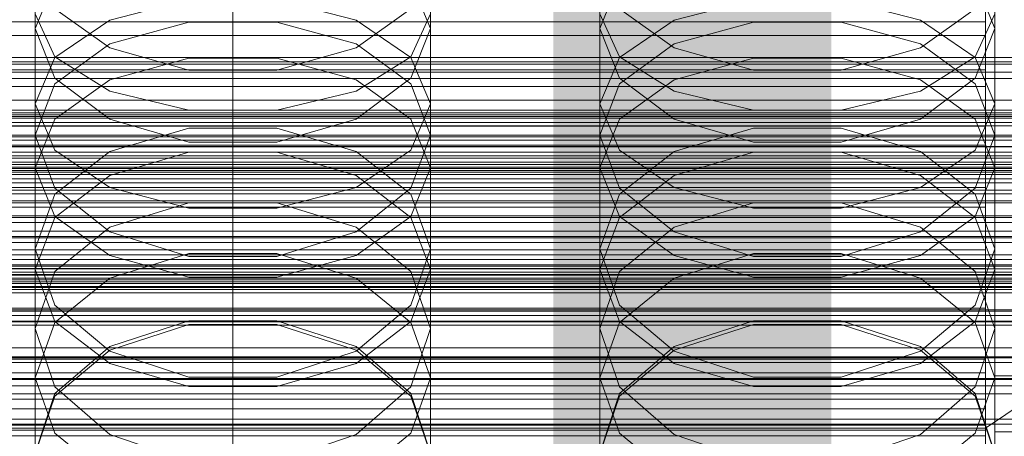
# Model space of a CAD drawing. Header units: millimetres. Extents: x -1970 to 61924, y -58230 to 6847.
# Tile 140 of 256: x 27 to 132, y -33996 to -33952. Entities that reach past the tile are written whole.
import ezdxf

# ---------------------------------------------------------------- set-up
doc = ezdxf.new("R2010")
doc.units = ezdxf.units.MM
for name, color, linetype, lineweight in [('COTAS_O', 1, 'Continuous', 0), ('frontal_briquetadora', 7, 'Continuous', 0), ('frontal_C01', 7, 'Continuous', 0), ('frontal_C02', 7, 'Continuous', 0), ('frontal_C03', 7, 'Continuous', 0), ('frontal_secador', 7, 'Continuous', 0)]:
    doc.layers.add(name, color=color, linetype=linetype, lineweight=lineweight)
doc.dimstyles.new('R19_100', dxfattribs={"dimtxt": 250, "dimasz": 150, "dimexe": 150, "dimexo": 80, "dimgap": 100, "dimtad": 1, "dimtih": 1, "dimtoh": 1, "dimdsep": 46, "dimcen": 0.09, "dimadec": 0, "dimazin": 0, "dimtfac": 1, "dimtdec": 4, "dimtofl": 0, "dimtmove": 0, "dimatfit": 3, "dimfxl": 1, "dimtolj": 1, "dimtzin": 0, "dimarcsym": 0})

# ---------------------------------------------------------------- blocks, each defined once
blk = doc.blocks.new('DIM_R26_46')
at = {"layer": 'COTAS_O'}
for p, q in [((-1725, -33700), (-1575, -33655)), ((1725, -33700), (1575, -33655)), ((-1725, -34400), (-1725, -33700)), ((-1725, -33700), (1725, -33700)), ((-1725, -33700), (-1575, -33745)), ((1725, -33700), (1575, -33745)), ((1725, -34400), (1725, -33700))]:
    blk.add_line(p, q, dxfattribs=at)
blk.add_text('3450 O', height=250, dxfattribs=at).set_placement((0, -33600))
blk = doc.blocks.new('DIM_R26_48')
at = {"layer": 'COTAS_O'}
for p, q in [((-650, -33700), (50, -33700)), ((50, -33700), (5, -33850)), ((50, -34900), (50, -33700)), ((50, -33700), (95, -33850)), ((50, -34900), (5, -34750)), ((50, -34900), (95, -34750)), ((-650, -34900), (50, -34900))]:
    blk.add_line(p, q, dxfattribs=at)
blk.add_text('1200 O', height=250, rotation=90, dxfattribs=at).set_placement((-50, -34300))
blk = doc.blocks.new('DIM_R26_49')
at = {"layer": 'COTAS_O'}
for p, q in [((-650, -34200), (-500, -34155)), ((650, -34200), (500, -34155)), ((-650, -34900), (-650, -34200)), ((-650, -34200), (650, -34200)), ((-650, -34200), (-500, -34245)), ((650, -34200), (500, -34245)), ((650, -34900), (650, -34200))]:
    blk.add_line(p, q, dxfattribs=at)
blk.add_text('1300 O', height=250, dxfattribs=at).set_placement((0, -34100))

msp = doc.modelspace()

# ---------------------------------------------------------------- linework, layer by layer
at = {"layer": 'frontal_briquetadora'}
for p, q in [((29, -33960.462), (29, -33945.334)), ((71, -33960.462), (71, -33945.334)), ((89, -33960.462), (89, -33945.334)), ((131, -33960.462), (131, -33945.334)), ((31.08, -33947.367), (29, -33952.465)), ((71, -33952.465), (68.92, -33947.366)), ((91.08, -33947.367), (89, -33952.465)), ((131, -33952.465), (128.92, -33947.366)), ((45.327, -33949.368), (36.907, -33951.565)), ((63.093, -33951.565), (54.673, -33949.368)), ((105.327, -33949.368), (96.907, -33951.565)), ((123.093, -33951.565), (114.673, -33949.368)), ((29, -33950.89), (31.08, -33955.446)), ((36.906, -33954.52), (31.08, -33950.361)), ((68.92, -33950.361), (63.094, -33954.52)), ((68.92, -33955.446), (71, -33950.89)), ((89, -33950.89), (91.08, -33955.446)), ((96.906, -33954.52), (91.08, -33950.361)), ((128.92, -33950.361), (123.094, -33954.52)), ((128.92, -33955.446), (131, -33950.89)), ((36.907, -33951.565), (31.08, -33955.525)), ((45.326, -33951.768), (36.906, -33954.085)), ((36.906, -33954.085), (45.326, -33951.768)), ((54.674, -33951.768), (45.326, -33951.768)), ((63.094, -33954.085), (54.674, -33951.768)), ((54.674, -33951.768), (63.094, -33954.085)), ((68.92, -33955.525), (63.093, -33951.565)), ((96.907, -33951.565), (91.08, -33955.525)), ((105.326, -33951.768), (96.906, -33954.085)), ((96.906, -33954.085), (105.326, -33951.768)), ((114.674, -33951.768), (105.326, -33951.768)), ((123.094, -33954.085), (114.674, -33951.768)), ((114.674, -33951.768), (123.094, -33954.085)), ((128.92, -33955.525), (123.093, -33951.565)), ((29, -33967.266), (29, -33952.465)), ((29, -33952.465), (31.08, -33957.738)), ((68.92, -33957.738), (71, -33952.465)), ((71, -33967.266), (71, -33952.465)), ((89, -33967.266), (89, -33952.465)), ((89, -33952.465), (91.08, -33957.738)), ((128.92, -33957.738), (131, -33952.465)), ((131, -33967.266), (131, -33952.465)), ((36.906, -33954.085), (31.08, -33958.344)), ((31.08, -33958.344), (36.906, -33954.085)), ((68.92, -33958.344), (63.094, -33954.085)), ((63.094, -33954.085), (68.92, -33958.344)), ((96.906, -33954.085), (91.08, -33958.344)), ((91.08, -33958.344), (96.906, -33954.085)), ((128.92, -33958.344), (123.094, -33954.085)), ((123.094, -33954.085), (128.92, -33958.344)), ((45.326, -33956.878), (36.906, -33954.52)), ((63.094, -33954.52), (54.674, -33956.878)), ((105.326, -33956.878), (96.906, -33954.52)), ((123.094, -33954.52), (114.674, -33956.878)), ((31.08, -33955.525), (29, -33960.462)), ((31.08, -33955.446), (36.907, -33959.099)), ((36.907, -33957.922), (45.327, -33955.615)), ((45.327, -33955.615), (54.673, -33955.615)), ((54.673, -33955.615), (63.093, -33957.922)), ((63.093, -33959.099), (68.92, -33955.446)), ((71, -33960.462), (68.92, -33955.525)), ((91.08, -33955.525), (89, -33960.462)), ((91.08, -33955.446), (96.907, -33959.099)), ((96.907, -33957.922), (105.327, -33955.615)), ((105.327, -33955.615), (114.673, -33955.615)), ((114.673, -33955.615), (123.093, -33957.922)), ((123.093, -33959.099), (128.92, -33955.446)), ((131, -33960.462), (128.92, -33955.525)), ((54.674, -33956.878), (45.326, -33956.878)), ((114.674, -33956.878), (105.326, -33956.878)), ((31.08, -33958.344), (29, -33963.807)), ((31.08, -33957.738), (36.906, -33962.092)), ((31.08, -33962.081), (36.907, -33957.922)), ((63.093, -33957.922), (68.92, -33962.081)), ((63.094, -33962.092), (68.92, -33957.738)), ((71, -33963.807), (68.92, -33958.344)), ((91.08, -33958.344), (89, -33963.807)), ((91.08, -33957.738), (96.906, -33962.092)), ((91.08, -33962.081), (96.907, -33957.922)), ((123.093, -33957.922), (128.92, -33962.081)), ((123.094, -33962.092), (128.92, -33957.738)), ((131, -33963.807), (128.92, -33958.344)), ((36.907, -33959.099), (45.327, -33961.127)), ((54.673, -33961.127), (63.093, -33959.099)), ((96.907, -33959.099), (105.327, -33961.127)), ((114.673, -33961.127), (123.093, -33959.099)), ((29, -33960.462), (31.08, -33965.4)), ((68.92, -33965.4), (71, -33960.462)), ((89, -33960.462), (91.08, -33965.4)), ((128.92, -33965.4), (131, -33960.462)), ((45.327, -33961.127), (54.673, -33961.127)), ((105.327, -33961.127), (114.673, -33961.127)), ((29, -33967.266), (31.08, -33962.081)), ((36.906, -33962.092), (45.326, -33964.556)), ((54.674, -33964.556), (63.094, -33962.092)), ((68.92, -33962.081), (71, -33967.266)), ((89, -33967.266), (91.08, -33962.081)), ((96.906, -33962.092), (105.326, -33964.556)), ((114.674, -33964.556), (123.094, -33962.092)), ((128.92, -33962.081), (131, -33967.266)), ((36.906, -33965.539), (45.326, -33963.061)), ((45.326, -33963.061), (54.674, -33963.061)), ((54.674, -33963.061), (63.094, -33965.539)), ((96.906, -33965.539), (105.326, -33963.061)), ((105.326, -33963.061), (114.674, -33963.061)), ((114.674, -33963.061), (123.094, -33965.539)), ((31.08, -33969.438), (29, -33963.807)), ((29, -33978.088), (29, -33963.807)), ((45.326, -33964.556), (54.674, -33964.556)), ((71, -33963.807), (68.92, -33969.438)), ((71, -33978.088), (71, -33963.807)), ((91.08, -33969.438), (89, -33963.807)), ((89, -33978.088), (89, -33963.807)), ((105.326, -33964.556), (114.674, -33964.556)), ((131, -33963.807), (128.92, -33969.438)), ((131, -33978.088), (131, -33963.807)), ((31.08, -33965.4), (36.907, -33969.359)), ((31.08, -33970.084), (36.906, -33965.539)), ((36.907, -33968.093), (45.327, -33965.624)), ((45.327, -33965.624), (54.673, -33965.624)), ((54.673, -33965.624), (63.093, -33968.093)), ((63.093, -33969.359), (68.92, -33965.4)), ((63.094, -33965.539), (68.92, -33970.084)), ((91.08, -33965.4), (96.907, -33969.359)), ((91.08, -33970.084), (96.906, -33965.539)), ((96.907, -33968.093), (105.327, -33965.624)), ((105.327, -33965.624), (114.673, -33965.624)), ((114.673, -33965.624), (123.093, -33968.093)), ((123.093, -33969.359), (128.92, -33965.4)), ((123.094, -33965.539), (128.92, -33970.084)), ((31.08, -33972.452), (29, -33967.266)), ((71, -33967.266), (68.92, -33972.452)), ((91.08, -33972.452), (89, -33967.266)), ((131, -33967.266), (128.92, -33972.452)), ((31.08, -33972.541), (36.907, -33968.093)), ((63.093, -33968.093), (68.92, -33972.541)), ((91.08, -33972.541), (96.907, -33968.093)), ((123.093, -33968.093), (128.92, -33972.541)), ((36.906, -33974.075), (31.08, -33969.438)), ((36.907, -33969.359), (45.327, -33971.557)), ((54.673, -33971.557), (63.093, -33969.359)), ((68.92, -33969.438), (63.094, -33974.075)), ((96.906, -33974.075), (91.08, -33969.438)), ((96.907, -33969.359), (105.327, -33971.557)), ((114.673, -33971.557), (123.093, -33969.359)), ((128.92, -33969.438), (123.094, -33974.075)), ((29, -33975.899), (31.08, -33970.084)), ((68.92, -33970.084), (71, -33975.899)), ((89, -33975.899), (91.08, -33970.084)), ((128.92, -33970.084), (131, -33975.899)), ((45.326, -33971.009), (36.906, -33973.591)), ((54.674, -33971.009), (45.326, -33971.009)), ((45.327, -33971.557), (54.673, -33971.557)), ((63.094, -33973.591), (54.674, -33971.009)), ((105.326, -33971.009), (96.906, -33973.591)), ((114.674, -33971.009), (105.326, -33971.009)), ((105.327, -33971.557), (114.673, -33971.557)), ((123.094, -33973.591), (114.674, -33971.009)), ((29, -33978.088), (31.08, -33972.541)), ((36.907, -33976.61), (31.08, -33972.452)), ((68.92, -33972.452), (63.093, -33976.61)), ((68.92, -33972.541), (71, -33978.088)), ((89, -33978.088), (91.08, -33972.541)), ((96.907, -33976.61), (91.08, -33972.452)), ((128.92, -33972.452), (123.093, -33976.61)), ((128.92, -33972.541), (131, -33978.088)), ((36.906, -33973.591), (31.08, -33978.321)), ((45.326, -33976.695), (36.906, -33974.075)), ((63.094, -33974.075), (54.674, -33976.695)), ((68.92, -33978.321), (63.094, -33973.591)), ((96.906, -33973.591), (91.08, -33978.321)), ((105.326, -33976.695), (96.906, -33974.075)), ((123.094, -33974.075), (114.674, -33976.695)), ((128.92, -33978.321), (123.094, -33973.591)), ((31.08, -33981.875), (29, -33975.899)), ((29, -33989.624), (29, -33975.899)), ((71, -33975.899), (68.92, -33981.875)), ((71, -33989.624), (71, -33975.899)), ((91.08, -33981.875), (89, -33975.899)), ((89, -33989.624), (89, -33975.899)), ((131, -33975.899), (128.92, -33981.875)), ((131, -33989.624), (131, -33975.899)), ((45.327, -33976.379), (36.907, -33979.002)), ((45.327, -33978.918), (36.907, -33976.61)), ((54.674, -33976.695), (45.326, -33976.695)), ((54.673, -33976.379), (45.327, -33976.379)), ((63.093, -33979.002), (54.673, -33976.379)), ((63.093, -33976.61), (54.673, -33978.918)), ((105.327, -33976.379), (96.907, -33979.002)), ((105.327, -33978.918), (96.907, -33976.61)), ((114.674, -33976.695), (105.326, -33976.695)), ((114.673, -33976.379), (105.327, -33976.379)), ((123.093, -33979.002), (114.673, -33976.379)), ((123.093, -33976.61), (114.673, -33978.918)), ((29, -33978.088), (31.08, -33983.634)), ((68.92, -33983.634), (71, -33978.088)), ((89, -33978.088), (91.08, -33983.634)), ((128.92, -33983.634), (131, -33978.088)), ((31.08, -33978.321), (29, -33984.362)), ((36.907, -33979.002), (31.08, -33983.729)), ((54.673, -33978.918), (45.327, -33978.918)), ((68.92, -33983.729), (63.093, -33979.002)), ((71, -33984.362), (68.92, -33978.321)), ((91.08, -33978.321), (89, -33984.362)), ((96.907, -33979.002), (91.08, -33983.729)), ((114.673, -33978.918), (105.327, -33978.918)), ((128.92, -33983.729), (123.093, -33979.002)), ((131, -33984.362), (128.92, -33978.321)), ((36.906, -33986.783), (31.08, -33981.875)), ((68.92, -33981.875), (63.094, -33986.783)), ((96.906, -33986.783), (91.08, -33981.875)), ((128.92, -33981.875), (123.094, -33986.783)), ((31.08, -33983.729), (29, -33989.624)), ((29, -33997.699), (29, -33984.362)), ((29, -33984.362), (31.08, -33990.56)), ((31.08, -33983.634), (36.907, -33988.082)), ((45.326, -33983.539), (36.906, -33986.271)), ((36.907, -33986.673), (45.327, -33983.95)), ((54.674, -33983.539), (45.326, -33983.539)), ((45.327, -33983.95), (54.673, -33983.95)), ((54.673, -33983.95), (63.093, -33986.673)), ((63.094, -33986.271), (54.674, -33983.539)), ((63.093, -33988.082), (68.92, -33983.634)), ((71, -33989.624), (68.92, -33983.729)), ((68.92, -33990.56), (71, -33984.362)), ((71, -33997.699), (71, -33984.362)), ((91.08, -33983.729), (89, -33989.624)), ((89, -33997.699), (89, -33984.362)), ((89, -33984.362), (91.08, -33990.56)), ((91.08, -33983.634), (96.907, -33988.082)), ((105.326, -33983.539), (96.906, -33986.271)), ((96.907, -33986.673), (105.327, -33983.95)), ((114.674, -33983.539), (105.326, -33983.539)), ((105.327, -33983.95), (114.673, -33983.95)), ((114.673, -33983.95), (123.093, -33986.673)), ((123.094, -33986.271), (114.674, -33983.539)), ((123.093, -33988.082), (128.92, -33983.634)), ((131, -33989.624), (128.92, -33983.729)), ((128.92, -33990.56), (131, -33984.362)), ((131, -33997.699), (131, -33984.362)), ((36.906, -33986.271), (31.08, -33991.269)), ((68.92, -33991.269), (63.094, -33986.271)), ((96.906, -33986.271), (91.08, -33991.269)), ((128.92, -33991.269), (123.094, -33986.271)), ((31.08, -33991.58), (36.907, -33986.673)), ((45.326, -33989.552), (36.906, -33986.783)), ((63.094, -33986.783), (54.674, -33989.552)), ((63.093, -33986.673), (68.92, -33991.58)), ((91.08, -33991.58), (96.907, -33986.673)), ((105.326, -33989.552), (96.906, -33986.783)), ((123.094, -33986.783), (114.674, -33989.552)), ((123.093, -33986.673), (128.92, -33991.58)), ((36.907, -33988.082), (45.327, -33990.551)), ((54.673, -33990.551), (63.093, -33988.082)), ((96.907, -33988.082), (105.327, -33990.551)), ((114.673, -33990.551), (123.093, -33988.082)), ((29, -33989.624), (31.08, -33995.519)), ((54.674, -33989.552), (45.326, -33989.552)), ((68.92, -33995.519), (71, -33989.624)), ((89, -33989.624), (91.08, -33995.519)), ((114.674, -33989.552), (105.326, -33989.552)), ((128.92, -33995.519), (131, -33989.624)), ((31.08, -33990.56), (36.906, -33995.642)), ((45.327, -33990.551), (54.673, -33990.551)), ((63.094, -33995.642), (68.92, -33990.56)), ((91.08, -33990.56), (96.906, -33995.642)), ((105.327, -33990.551), (114.673, -33990.551)), ((123.094, -33995.642), (128.92, -33990.56)), ((31.08, -33991.269), (29, -33997.637)), ((29, -33997.699), (31.08, -33991.58)), ((71, -33997.637), (68.92, -33991.269)), ((68.92, -33991.58), (71, -33997.699)), ((91.08, -33991.269), (89, -33997.637)), ((89, -33997.699), (91.08, -33991.58)), ((131, -33997.637), (128.92, -33991.269)), ((128.92, -33991.58), (131, -33997.699)), ((31.08, -33995.519), (36.907, -34000.246)), ((36.906, -33995.642), (45.326, -33998.507)), ((54.674, -33998.507), (63.094, -33995.642)), ((63.093, -34000.246), (68.92, -33995.519)), ((91.08, -33995.519), (96.907, -34000.246)), ((96.906, -33995.642), (105.326, -33998.507)), ((114.674, -33998.507), (123.094, -33995.642)), ((123.093, -34000.246), (128.92, -33995.519))]:
    msp.add_line(p, q, dxfattribs=at)
at = {"layer": 'frontal_C01'}
for p, q in [((130, -33994.965), (130, -33732.352)), ((130, -33738.133), (130, -34000.746)), ((228.298, -33928.654), (130, -33994.965)), ((130, -33994.965), (0, -33994.965)), ((130, -34257.579), (130, -33994.965))]:
    msp.add_line(p, q, dxfattribs=at)
at = {"layer": 'frontal_C02'}
for p, q in [((130, -34230.937), (130, -33940.443)), ((130, -33946.173), (130, -34236.667)), ((130, -33951.739), (130, -33947.921)), ((130, -33948.958), (130, -33953.206)), ((-130, -33951.739), (130, -33951.739)), ((130, -33956.831), (130, -33951.739)), ((-130, -33953.206), (130, -33953.206)), ((130, -33953.206), (130, -33958.627)), ((-130, -33956.831), (130, -33956.831)), ((130, -33962.848), (130, -33956.831)), ((-130, -33958.627), (130, -33958.627)), ((130, -33958.627), (130, -33964.852)), ((-148, -33961.426), (148, -33961.426)), ((-148, -33961.637), (148, -33961.637)), ((-148, -33961.828), (148, -33961.828)), ((-148, -33962.447), (148, -33962.447)), ((-148, -33962.815), (148, -33962.815)), ((130, -33962.848), (-130, -33962.848)), ((130, -33969.381), (130, -33962.848)), ((-148, -33963.8), (148, -33963.8)), ((-148, -33964.32), (148, -33964.32)), ((-148, -33965.604), (148, -33965.604)), ((-130, -33964.852), (130, -33964.852)), ((130, -33964.852), (130, -33971.456)), ((-148, -33966.241), (148, -33966.241)), ((430, -33967.57), (-430, -33967.57)), ((148, -33967.736), (-148, -33967.736)), ((-148, -33968.446), (148, -33968.446)), ((-130, -33969.381), (130, -33969.381)), ((130, -33975.985), (130, -33969.381)), ((-148, -33970.051), (148, -33970.051)), ((-148, -33970.786), (148, -33970.786)), ((-130, -33971.456), (130, -33971.456)), ((130, -33971.456), (130, -33977.989)), ((430, -33972.57), (-430, -33972.57)), ((-148, -33972.391), (148, -33972.391)), ((-148, -33973.101), (148, -33973.101)), ((-148, -33974.596), (148, -33974.596)), ((-148, -33975.233), (148, -33975.233)), ((-130, -33975.985), (130, -33975.985)), ((130, -33982.21), (130, -33975.985)), ((-148, -33976.517), (148, -33976.517)), ((-148, -33977.037), (148, -33977.037)), ((-148, -33978.022), (148, -33978.022)), ((-130, -33977.989), (130, -33977.989)), ((130, -33977.989), (130, -33984.006)), ((-148, -33978.39), (148, -33978.39)), ((-148, -33979.009), (148, -33979.009)), ((-148, -33979.2), (148, -33979.2)), ((-148, -33979.411), (148, -33979.411)), ((-130, -33982.21), (130, -33982.21)), ((130, -33987.631), (130, -33982.21)), ((-130, -33984.006), (130, -33984.006)), ((130, -33984.006), (130, -33989.098)), ((-130, -33987.631), (130, -33987.631)), ((130, -33991.879), (130, -33987.631)), ((-130, -33989.098), (130, -33989.098)), ((130, -33989.098), (130, -33992.916)), ((131, -33995.354), (131, -33989.393)), ((131, -33989.393), (149, -33989.393)), ((131, -34034.829), (131, -33989.393)), ((-130, -33991.879), (130, -33991.879)), ((130, -33994.664), (130, -33991.879)), ((-130, -33992.916), (130, -33992.916)), ((130, -33992.916), (130, -33995.201)), ((-130, -33994.664), (130, -33994.664)), ((130, -33995.797), (130, -33994.664)), ((-130, -33995.201), (130, -33995.201)), ((-130, -33995.797), (130, -33995.797)), ((130, -33995.201), (130, -33995.797)), ((149, -33995.354), (131, -33995.354)), ((131, -34040.79), (131, -33995.354))]:
    msp.add_line(p, q, dxfattribs=at)
at = {"layer": 'frontal_C03'}
for p, q in [((-1500, -33955.526), (1500, -33955.526)), ((1250, -33956.228), (-1250, -33956.228)), ((1250, -33957.109), (-1250, -33957.109)), ((1250, -33957.763), (-1250, -33957.763)), ((1250, -33960.07), (-1250, -33960.07)), ((-1250, -33961.128), (1250, -33961.128)), ((1250, -33963.98), (-1250, -33963.98)), ((1250, -33965.037), (-1250, -33965.037)), ((1500, -33966.934), (-1500, -33966.934)), ((1500, -33967.219), (-1500, -33967.219)), ((1250, -33967.345), (-1250, -33967.345)), ((1250, -33967.998), (-1250, -33967.998)), ((1250, -33968.879), (-1250, -33968.879)), ((-1500, -33978.628), (1500, -33978.628)), ((1250, -33978.686), (-1250, -33978.686)), ((1250, -33979.567), (-1250, -33979.567)), ((1250, -33980.221), (-1250, -33980.221)), ((1250, -33982.528), (-1250, -33982.528)), ((-1250, -33983.585), (1250, -33983.585)), ((1250, -33986.437), (-1250, -33986.437)), ((1250, -33987.495), (-1250, -33987.495)), ((1250, -33989.802), (-1250, -33989.802)), ((1250, -33990.456), (-1250, -33990.456)), ((1250, -33991.337), (-1250, -33991.337))]:
    msp.add_line(p, q, dxfattribs=at)
at = {"layer": 'frontal_secador'}
for p, q in [((-1250, -33956), (1250, -33956)), ((-1250, -33962), (1250, -33962)), ((-1250, -33965), (1250, -33965)), ((1250, -33966), (-1250, -33966)), ((-1250, -33966.659), (1250, -33966.659)), ((1250, -33969.659), (-1250, -33969.659)), ((-1250, -33971), (1250, -33971)), ((1250, -33974), (-1250, -33974)), ((-1250, -33974.728), (1250, -33974.728)), ((-1250, -33977.588), (1250, -33977.588)), ((1250, -33977.611), (-1250, -33977.611)), ((1250, -33977.728), (-1250, -33977.728)), ((-1250, -33979.387), (1250, -33979.387)), ((1250, -33979.918), (-1250, -33979.918)), ((-1250, -33980), (1250, -33980)), ((1250, -33980.588), (-1250, -33980.588)), ((1250, -33982.387), (-1250, -33982.387)), ((1250, -33983), (-1250, -33983)), ((-1250, -33983.65), (1250, -33983.65)), ((1250, -33984), (-1250, -33984)), ((1250, -33987.382), (-1250, -33987.382)), ((-1250, -33988), (1250, -33988)), ((1250, -33989.689), (-1250, -33989.689)), ((1250, -33994), (-1250, -33994)), ((1250, -33994.545), (-1250, -33994.545))]:
    msp.add_line(p, q, dxfattribs=at)

# ---------------------------------------------------------------- dimensions: what is measured, and where the dimension line sits
at = {"layer": 'COTAS_O'}
for p1, p2, distance, picture, middle in [((-650, -34900), (-650, -33700), -700, 'DIM_R26_48', (50, -34300)), ((-1725, -34400), (1725, -34400), 700, 'DIM_R26_46', (0, -33700)), ((-650, -34900), (650, -34900), 700, 'DIM_R26_49', (0, -34200))]:
    dim = msp.add_aligned_dim(p1=p1, p2=p2, distance=distance, text='<> O', dimstyle='R19_100', dxfattribs=at)
    dim.commit()
    dim.dimension.update_dxf_attribs({"geometry": picture, "text_midpoint": middle})

doc.saveas('drawing.dxf')
